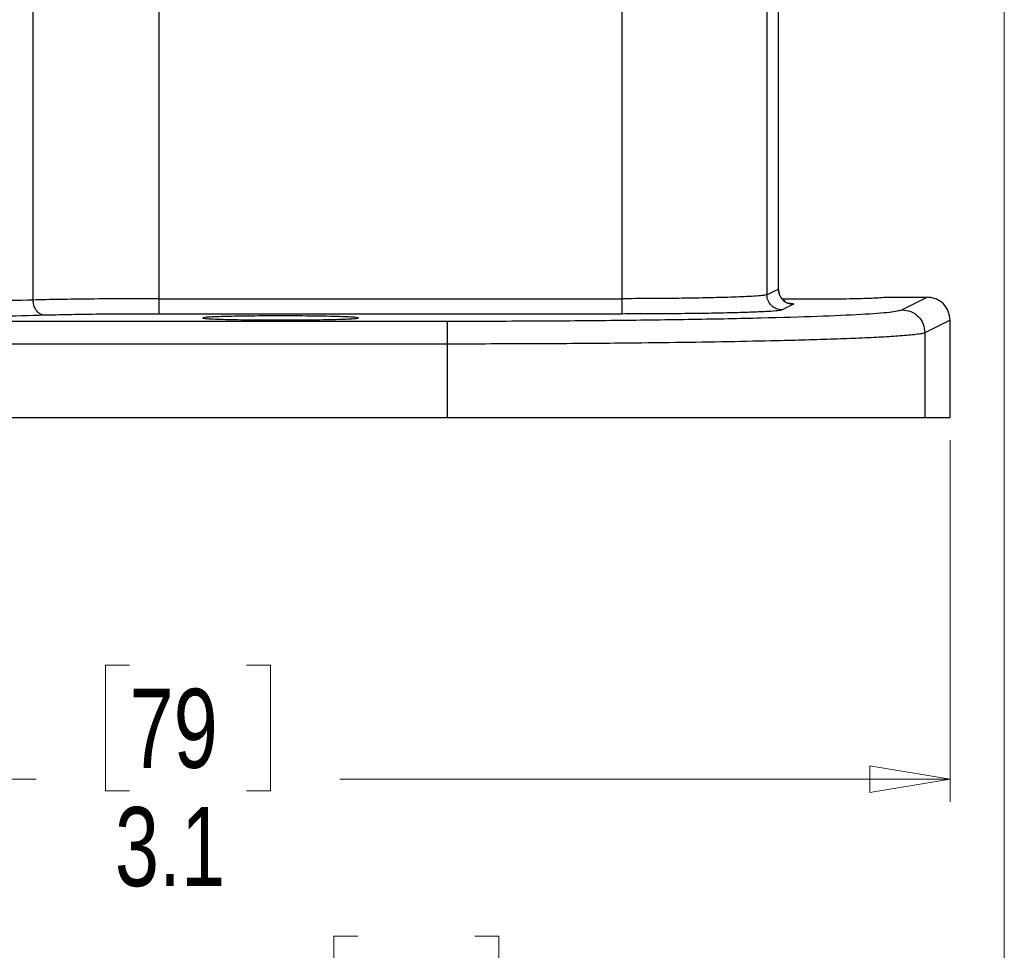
# Model space of a CAD drawing. Header units: inches. Extents: x 0.6 to 16.3, y 0.2 to 11.5.
# Tile 4 of 16: x 5.3 to 7, y 2.7 to 4.3. Entities that reach past the tile are written whole.
import ezdxf

# ---------------------------------------------------------------- set-up
doc = ezdxf.new("R2010")
doc.units = ezdxf.units.IN
doc.header["$MEASUREMENT"] = 0
doc.styles.add('SLDTEXTSTYLE0', font='TXT', dxfattribs={"width": 0.75})
doc.dimstyles.new('SLDDIMSTYLE0', dxfattribs={"dimtxt": 0.137795, "dimasz": 0.14, "dimexe": 0, "dimexo": 0.0625, "dimgap": 0.034449, "dimtad": 0, "dimdec": 1, "dimlfac": 1.5, "dimrnd": 1e-09, "dimzin": 12, "dimdsep": 46, "dimtxsty": 'SLDTEXTSTYLE0', "dimblk1": 'CLOSED', "dimblk2": 'CLOSED', "dimsah": 1, "dimcen": 0.09, "dimadec": 0, "dimazin": 3, "dimtfac": 1, "dimtofl": 0, "dimtmove": 0, "dimatfit": 3, "dimldrblk": 'CLOSED', "dimfxl": 0, "dimfrac": 2, "dimtolj": 1, "dimtzin": 12, "dimarcsym": 0})
doc.dimstyles.new('SLDDIMSTYLE3', dxfattribs={"dimtxt": 0.137795, "dimasz": 0.14, "dimexe": 0, "dimexo": 0.0625, "dimgap": 0.034449, "dimtad": 0, "dimdec": 1, "dimlfac": 1.5, "dimrnd": 1e-09, "dimzin": 12, "dimdsep": 46, "dimtxsty": 'SLDTEXTSTYLE0', "dimblk1": 'CLOSED', "dimblk2": 'CLOSED', "dimsah": 1, "dimcen": 0.09, "dimadec": 0, "dimazin": 3, "dimtfac": 1, "dimtdec": 1, "dimtofl": 0, "dimtmove": 0, "dimatfit": 3, "dimldrblk": 'CLOSED', "dimfxl": 0, "dimfrac": 2, "dimtolj": 1, "dimtzin": 12, "dimarcsym": 0})

# ---------------------------------------------------------------- blocks, each defined once
blk = doc.blocks.new('_Closed')
at = {"color": 0, "linetype": 'ByBlock', "lineweight": -2}
for p, q in [((-1, 0.166667), (0, 0)), ((-1, 0.166667), (-1, -0.166667)), ((0, 0), (-1, -0.166667)), ((0, 0), (-1, 0))]:
    blk.add_line(p, q, dxfattribs=at)
blk = doc.blocks.new('_D_5')
at = {"color": 7, "linetype": 'Continuous', "lineweight": 0}
for p, q in [((7.0101, 4.8404), (7.0101, 2.4838)), ((4.8323, 3.8668), (4.8323, 2.4838)), ((5.8839, 2.7216), (5.8419, 2.7216)), ((5.8419, 2.7216), (5.8419, 2.5029)), ((6.0875, 2.7216), (6.1295, 2.7216)), ((6.1295, 2.7216), (6.1295, 2.5029)), ((4.8323, 2.5231), (5.7211, 2.5231)), ((7.0101, 2.5231), (6.2504, 2.5231)), ((5.8419, 2.5029), (5.8839, 2.5029)), ((6.1295, 2.5029), (6.0875, 2.5029))]:
    blk.add_line(p, q, dxfattribs=at)
at = {"color": 7, "linetype": 'Continuous', "lineweight": 18, "xscale": 0.14, "yscale": 0.14, "rotation": 180.0000000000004}
blk.add_blockref('_Closed', (4.8323, 2.5231, 0.4324), dxfattribs=at)
at = {"color": 7, "linetype": 'Continuous', "lineweight": 18, "xscale": 0.14, "yscale": 0.14}
blk.add_blockref('_Closed', (7.0101, 2.5231, 0.4324), dxfattribs=at)
at = {"color": 7, "linetype": 'Continuous', "lineweight": 18, "char_height": 0.1378, "attachment_point": 1, "style": 'SLDTEXTSTYLE0'}
for s, insert in [('83', (5.8839, 2.6805)), ('3.3', (5.8585, 2.4743))]:
    blk.add_mtext(s, dxfattribs=dict(at, insert=insert))
blk = doc.blocks.new('_D_6')
at = {"color": 7, "linetype": 'Continuous', "lineweight": 0}
for p, q in [((4.8323, 3.8668), (4.8323, 2.9562)), ((6.9157, 3.5861), (6.9157, 2.9562)), ((5.4859, 3.194), (5.4439, 3.194)), ((5.4439, 3.194), (5.4439, 2.9753)), ((5.6895, 3.194), (5.7315, 3.194)), ((5.7315, 3.194), (5.7315, 2.9753)), ((4.8323, 2.9956), (5.323, 2.9956)), ((6.9157, 2.9956), (5.8523, 2.9956)), ((5.4439, 2.9753), (5.4859, 2.9753)), ((5.7315, 2.9753), (5.6895, 2.9753))]:
    blk.add_line(p, q, dxfattribs=at)
at = {"color": 7, "linetype": 'Continuous', "lineweight": 18, "xscale": 0.14, "yscale": 0.14, "rotation": 180.0000000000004}
blk.add_blockref('_Closed', (4.8323, 2.9956, 0.4324), dxfattribs=at)
at = {"color": 7, "linetype": 'Continuous', "lineweight": 18, "xscale": 0.14, "yscale": 0.14}
blk.add_blockref('_Closed', (6.9157, 2.9956, 0.4324), dxfattribs=at)
at = {"color": 7, "linetype": 'Continuous', "lineweight": 18, "char_height": 0.1378, "attachment_point": 1, "style": 'SLDTEXTSTYLE0'}
for s, insert in [('79', (5.4859, 3.1529)), ('3.1', (5.4604, 2.9468))]:
    blk.add_mtext(s, dxfattribs=dict(at, insert=insert))

msp = doc.modelspace()

# ---------------------------------------------------------------- linework, layer by layer
at = {"color": 7, "linetype": 'Continuous', "lineweight": 25}
for p, q in [((6.6163, 4.5672), (6.6163, 3.8495)), ((6.6167, 3.8495), (6.6167, 4.5675)), ((5.318, 3.8303), (5.318, 4.4109)), ((5.5374, 3.8327), (5.5374, 4.3791)), ((6.3435, 4.3791), (6.3435, 3.8327)), ((6.5965, 4.3626), (6.5965, 3.8396)), ((6.5965, 3.8396), (6.6163, 3.8495)), ((6.6167, 3.8495), (6.6167, 3.8495)), ((5.5374, 3.8327), (6.3435, 3.8327)), ((6.8013, 3.8352), (6.8757, 3.8352)), ((6.8318, 3.8133), (6.8757, 3.8352)), ((6.6429, 3.8229), (6.6231, 3.813)), ((3.625, 3.7936), (6.0396, 3.7936)), ((6.3435, 3.806), (5.5374, 3.806)), ((6.9157, 3.7952), (6.8718, 3.7733)), ((6.9157, 3.6255), (6.9157, 3.7952)), ((6.8718, 3.7733), (6.8718, 3.6255)), ((6.0396, 3.7536), (3.625, 3.7536)), ((6.0396, 3.7536), (6.0396, 3.6255)), ((3.625, 3.6255), (6.0396, 3.6255)), ((6.0396, 3.6255), (6.8718, 3.6255)), ((6.8718, 3.6255), (6.9157, 3.6255))]:
    msp.add_line(p, q, dxfattribs=at)
for points in [[(6.6163, 3.8495), (6.6167, 3.846), (6.6175, 3.8391), (6.6237, 3.8303), (6.6325, 3.8241), (6.6395, 3.8233), (6.6429, 3.8229)], [(5.5374, 3.806), (5.5374, 3.8065), (5.5374, 3.8075), (5.5374, 3.8137), (5.5374, 3.8224), (5.5374, 3.8293), (5.5374, 3.8327)], [(6.3435, 3.8327), (6.3435, 3.8293), (6.3435, 3.8224), (6.3435, 3.8137), (6.3435, 3.8075), (6.3435, 3.8065), (6.3435, 3.806)], [(6.6231, 3.813), (6.6197, 3.8134), (6.6127, 3.8142), (6.6039, 3.8204), (6.5977, 3.8292), (6.5969, 3.8361), (6.5965, 3.8396)], [(6.8318, 3.8133), (6.8371, 3.8127), (6.8475, 3.8115), (6.8607, 3.8022), (6.87, 3.789), (6.8712, 3.7785), (6.8718, 3.7733)], [(6.0396, 3.7936), (6.0396, 3.7929), (6.0396, 3.7914), (6.0396, 3.7821), (6.0396, 3.7691), (6.0396, 3.7588), (6.0396, 3.7536)]]:
    msp.add_open_spline(points, degree=3, dxfattribs=at)
for points, knots in [([(6.6288, 3.8276), (6.6287, 3.8277), (6.6286, 3.8279), (6.6264, 3.8293), (6.6242, 3.8312), (6.6228, 3.8327), (6.6214, 3.8345), (6.6201, 3.8364), (6.619, 3.8385), (6.6171, 3.8432), (6.6169, 3.8469), (6.6167, 3.8499)], [0, 0, 0, 0, 0.173437, 0.40557, 0.487967, 0.553664, 0.60808, 0.657168, 0.70611, 0.758063, 1, 1, 1, 1]), ([(5.318, 3.8303), (5.2923, 3.8296), (5.2423, 3.8283), (5.1493, 3.8268), (5.0495, 3.8259), (4.979, 3.8258), (4.9441, 3.8257)], [0, 0, 0, 0, 0.256485, 0.500028, 0.751903, 1, 1, 1, 1]), ([(5.5374, 3.8327), (5.5169, 3.8327), (5.4755, 3.8326), (5.417, 3.8321), (5.3624, 3.8314), (5.3331, 3.8307), (5.318, 3.8303)], [0, 0, 0, 0, 0.24812, 0.49998, 0.743524, 1, 1, 1, 1]), ([(5.3379, 3.8037), (5.3351, 3.8042), (5.3293, 3.8054), (5.3227, 3.8125), (5.3188, 3.8212), (5.3183, 3.8273), (5.318, 3.8303)], [0, 0, 0, 0, 0.279634, 0.559249, 0.779637, 1, 1, 1, 1]), ([(6.5965, 3.8396), (6.5945, 3.8391), (6.5908, 3.8382), (6.5755, 3.837), (6.5583, 3.8361), (6.5394, 3.8353), (6.514, 3.8346), (6.4806, 3.8338), (6.4376, 3.8332), (6.3915, 3.8328), (6.3595, 3.8327), (6.3435, 3.8327)], [0, 0, 0, 0, 0.140976, 0.249982, 0.338293, 0.421686, 0.50016, 0.627681, 0.750092, 0.875825, 1, 1, 1, 1]), ([(6.8013, 3.8352), (6.8005, 3.8349), (6.7991, 3.8343), (6.7865, 3.8335), (6.7667, 3.8327), (6.7408, 3.8322), (6.7093, 3.8317), (6.6681, 3.8315), (6.6374, 3.8317), (6.6234, 3.8318)], [0, 0, 0, 0, 0.128971, 0.241393, 0.415896, 0.524281, 0.629818, 0.831429, 1, 1, 1, 1]), ([(6.9157, 3.7952), (6.915, 3.8005), (6.9138, 3.8109), (6.9048, 3.824), (6.894, 3.8313), (6.884, 3.8346), (6.8785, 3.835), (6.8757, 3.8352)], [0, 0, 0, 0, 0.250714, 0.499136, 0.734643, 0.863714, 1, 1, 1, 1]), ([(6.0396, 3.7936), (6.0898, 3.7937), (6.1902, 3.7938), (6.3353, 3.795), (6.4699, 3.7968), (6.589, 3.7992), (6.6884, 3.8022), (6.7641, 3.8056), (6.8157, 3.8093), (6.8265, 3.812), (6.8318, 3.8133)], [0, 0, 0, 0, 0.12498, 0.249964, 0.374949, 0.499947, 0.624948, 0.749961, 0.874973, 1, 1, 1, 1]), ([(6.6231, 3.813), (6.6212, 3.8125), (6.6174, 3.8116), (6.5992, 3.8103), (6.5725, 3.8091), (6.5374, 3.808), (6.4954, 3.8071), (6.4479, 3.8065), (6.3967, 3.8061), (6.3612, 3.8061), (6.3435, 3.806)], [0, 0, 0, 0, 0.125022, 0.25004, 0.375051, 0.500054, 0.625049, 0.750037, 0.87502, 1, 1, 1, 1]), ([(5.3379, 3.8037), (5.3116, 3.803), (5.259, 3.8016), (5.1614, 3.8002), (5.0554, 3.7992), (4.9812, 3.7991), (4.9441, 3.799)], [0, 0, 0, 0, 0.250022, 0.500026, 0.750016, 1, 1, 1, 1]), ([(5.5374, 3.806), (5.5186, 3.806), (5.481, 3.8059), (5.4273, 3.8055), (5.3779, 3.8047), (5.3513, 3.804), (5.3379, 3.8037)], [0, 0, 0, 0, 0.249982, 0.499974, 0.749978, 1, 1, 1, 1]), ([(5.749, 3.8027), (5.7663, 3.8027), (5.7926, 3.8026), (5.8241, 3.8021), (5.85, 3.8016), (5.8699, 3.8009), (5.8821, 3.8), (5.886, 3.7992), (5.8821, 3.7983), (5.8699, 3.7975), (5.85, 3.7967), (5.8241, 3.7962), (5.7926, 3.7957), (5.749, 3.7955), (5.7053, 3.7957), (5.6738, 3.7962), (5.648, 3.7967), (5.628, 3.7975), (5.6158, 3.7983), (5.612, 3.7992), (5.6158, 3.8), (5.628, 3.8009), (5.648, 3.8016), (5.6738, 3.8021), (5.7053, 3.8026), (5.7317, 3.8027), (5.749, 3.8027)], [0, 0, 0, 0, 0.060622, 0.092355, 0.124946, 0.177415, 0.211219, 0.25, 0.28878, 0.322584, 0.375054, 0.407645, 0.439378, 0.5, 0.560621, 0.592355, 0.624946, 0.677415, 0.711219, 0.75, 0.78878, 0.822584, 0.875054, 0.907645, 0.939378, 1, 1, 1, 1]), ([(6.8718, 3.7733), (6.8702, 3.7728), (6.8671, 3.7717), (6.8571, 3.7703), (6.8444, 3.7689), (6.8296, 3.7677), (6.8137, 3.7667), (6.791, 3.7653), (6.759, 3.7638), (6.7145, 3.7621), (6.6661, 3.7606), (6.6056, 3.7591), (6.5306, 3.7575), (6.4389, 3.7561), (6.3267, 3.7548), (6.193, 3.7538), (6.0903, 3.7537), (6.0396, 3.7536)], [0, 0, 0, 0, 0.0506461, 0.0977114, 0.1411957, 0.1810986, 0.2174198, 0.2501591, 0.3168775, 0.3807979, 0.44192, 0.5002438, 0.5871203, 0.6725753, 0.7566096, 0.8798978, 1, 1, 1, 1])]:
    msp.add_open_spline(points, degree=3, knots=knots, dxfattribs=at)
at = {"color": 8, "linetype": 'Continuous', "lineweight": 25}
msp.add_open_spline([(6.6324, 3.8251), (6.6342, 3.825), (6.6444, 3.8243), (6.6436, 3.8235), (6.6429, 3.8229)], degree=3, knots=[0, 0, 0, 0, 0.170568, 1, 1, 1, 1], dxfattribs=at)

# ---------------------------------------------------------------- dimensions: what is measured, and where the dimension line sits
at = {"color": 7, "linetype": 'Continuous', "lineweight": 18}
for base, p1, dimstyle, picture, middle in [((4.8323, 2.5231), (7.0101, 4.8798), 'SLDDIMSTYLE0', '_D_5', (5.9857, 2.5231)), ((4.8323, 2.9956), (6.9157, 3.6255), 'SLDDIMSTYLE3', '_D_6', (5.5877, 2.9956))]:
    dim = msp.add_linear_dim(base=base, p1=p1, p2=(4.8323, 3.9062), dimstyle=dimstyle, dxfattribs=at)
    dim.commit()
    dim.dimension.update_dxf_attribs({"geometry": picture, "text_midpoint": middle, "dimtype": 160})

doc.saveas('drawing.dxf')
